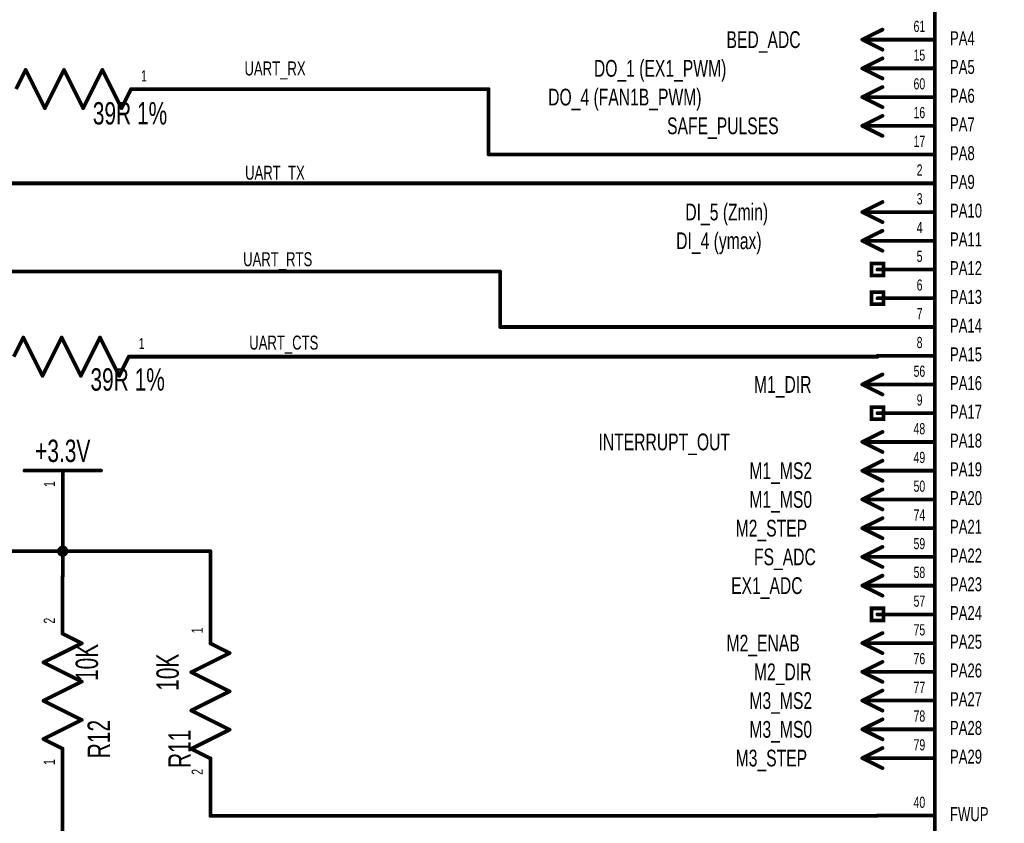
# Model space of a CAD drawing. Extents: x -0.3 to 11.2, y -0.5 to 7.6.
# Tile 4 of 14: x 2.2 to 4.8, y 2.7 to 4.8. Entities that reach past the tile are written whole.
import ezdxf
from ezdxf.enums import TextEntityAlignment as Align

# ---------------------------------------------------------------- set-up
doc = ezdxf.new("R2010")
doc.units = 0
for name, color, linetype in [('Element', 253, 'CONTINUOUS'), ('Net', 50, 'CONTINUOUS'), ('Pin', 50, 'CONTINUOUS'), ('Shapes', 252, 'CONTINUOUS')]:
    doc.layers.add(name, color=color, linetype=linetype)

msp = doc.modelspace()

# ---------------------------------------------------------------- linework, layer by layer
at = {"layer": 'Element', "linetype": 'CONTINUOUS', "const_width": 0.0098}
for points in [[(4.635, 5.4861), (6.36, 5.4861), (6.36, 2.0111), (4.635, 2.0111), (4.635, 5.4861)], [(2.2628, 4.7071), (2.2378, 4.6571)], [(2.3128, 4.6071), (2.2628, 4.7071)], [(2.3628, 4.7071), (2.3128, 4.6071)], [(2.4128, 4.6071), (2.3628, 4.7071)], [(2.4628, 4.7071), (2.4128, 4.6071)], [(2.5128, 4.6071), (2.4628, 4.7071)], [(2.5378, 4.6571), (2.5128, 4.6071)], [(2.2566, 4.0086), (2.2316, 3.9586)], [(2.3066, 3.9086), (2.2566, 4.0086)], [(2.3566, 4.0086), (2.3066, 3.9086)], [(2.4066, 3.9086), (2.3566, 4.0086)], [(2.4566, 4.0086), (2.4066, 3.9086)], [(2.5066, 3.9086), (2.4566, 4.0086)], [(2.5316, 3.9586), (2.5066, 3.9086)], [(2.2595, 3.6615), (2.4595, 3.6615)], [(2.4091, 3.2107), (2.3591, 3.2357)], [(2.3091, 3.1607), (2.4091, 3.2107)], [(2.7449, 3.2102), (2.7949, 3.1852)], [(2.7949, 3.1852), (2.6949, 3.1352)], [(2.4091, 3.1107), (2.3091, 3.1607)], [(2.6949, 3.1352), (2.7949, 3.0852)], [(2.3091, 3.0607), (2.4091, 3.1107)], [(2.7949, 3.0852), (2.6949, 3.0352)], [(2.4091, 3.0107), (2.3091, 3.0607)], [(2.6949, 3.0352), (2.7949, 2.9852)], [(2.3091, 2.9607), (2.4091, 3.0107)], [(2.7949, 2.9852), (2.6949, 2.9352)], [(2.3591, 2.9357), (2.3091, 2.9607)], [(2.6949, 2.9352), (2.7449, 2.9102)]]:
    msp.add_lwpolyline(points, dxfattribs=at)
at = {"layer": 'Element', "linetype": 'CONTINUOUS', "const_width": 0.0049}
for points in [[(2.2603, 4.7071, 1), (2.2652, 4.7071, 1), (2.2603, 4.7071, 1)], [(2.2603, 4.7071, 1), (2.2652, 4.7071, 1), (2.2603, 4.7071, 1)], [(2.3603, 4.7071, 1), (2.3652, 4.7071, 1), (2.3603, 4.7071, 1)], [(2.3603, 4.7071, 1), (2.3652, 4.7071, 1), (2.3603, 4.7071, 1)], [(2.4603, 4.7071, 1), (2.4652, 4.7071, 1), (2.4603, 4.7071, 1)], [(2.4603, 4.7071, 1), (2.4652, 4.7071, 1), (2.4603, 4.7071, 1)], [(2.5353, 4.6571, 1), (2.5402, 4.6571, 1), (2.5353, 4.6571, 1)], [(2.3103, 4.6071, 1), (2.3152, 4.6071, 1), (2.3103, 4.6071, 1)], [(2.3103, 4.6071, 1), (2.3152, 4.6071, 1), (2.3103, 4.6071, 1)], [(2.4103, 4.6071, 1), (2.4152, 4.6071, 1), (2.4103, 4.6071, 1)], [(2.4103, 4.6071, 1), (2.4152, 4.6071, 1), (2.4103, 4.6071, 1)], [(2.5103, 4.6071, 1), (2.5152, 4.6071, 1), (2.5103, 4.6071, 1)], [(2.5103, 4.6071, 1), (2.5152, 4.6071, 1), (2.5103, 4.6071, 1)], [(2.2541, 4.0086, 1), (2.2591, 4.0086, 1), (2.2541, 4.0086, 1)], [(2.2541, 4.0086, 1), (2.2591, 4.0086, 1), (2.2541, 4.0086, 1)], [(2.3541, 4.0086, 1), (2.3591, 4.0086, 1), (2.3541, 4.0086, 1)], [(2.3541, 4.0086, 1), (2.3591, 4.0086, 1), (2.3541, 4.0086, 1)], [(2.4541, 4.0086, 1), (2.4591, 4.0086, 1), (2.4541, 4.0086, 1)], [(2.4541, 4.0086, 1), (2.4591, 4.0086, 1), (2.4541, 4.0086, 1)], [(2.5291, 3.9586, 1), (2.5341, 3.9586, 1), (2.5291, 3.9586, 1)], [(2.3041, 3.9086, 1), (2.3091, 3.9086, 1), (2.3041, 3.9086, 1)], [(2.3041, 3.9086, 1), (2.3091, 3.9086, 1), (2.3041, 3.9086, 1)], [(2.4041, 3.9086, 1), (2.4091, 3.9086, 1), (2.4041, 3.9086, 1)], [(2.4041, 3.9086, 1), (2.4091, 3.9086, 1), (2.4041, 3.9086, 1)], [(2.5041, 3.9086, 1), (2.5091, 3.9086, 1), (2.5041, 3.9086, 1)], [(2.5041, 3.9086, 1), (2.5091, 3.9086, 1), (2.5041, 3.9086, 1)], [(2.257, 3.6615, 1), (2.2619, 3.6615, 1), (2.257, 3.6615, 1)], [(2.457, 3.6615, 1), (2.4619, 3.6615, 1), (2.457, 3.6615, 1)], [(2.3567, 3.2357, 1), (2.3616, 3.2357, 1), (2.3567, 3.2357, 1)], [(2.4067, 3.2107, 1), (2.4116, 3.2107, 1), (2.4067, 3.2107, 1)], [(2.4067, 3.2107, 1), (2.4116, 3.2107, 1), (2.4067, 3.2107, 1)], [(2.7424, 3.2102, 1), (2.7474, 3.2102, 1), (2.7424, 3.2102, 1)], [(2.7924, 3.1852, 1), (2.7974, 3.1852, 1), (2.7924, 3.1852, 1)], [(2.7924, 3.1852, 1), (2.7974, 3.1852, 1), (2.7924, 3.1852, 1)], [(2.3067, 3.1607, 1), (2.3116, 3.1607, 1), (2.3067, 3.1607, 1)], [(2.3067, 3.1607, 1), (2.3116, 3.1607, 1), (2.3067, 3.1607, 1)], [(2.6924, 3.1352, 1), (2.6974, 3.1352, 1), (2.6924, 3.1352, 1)], [(2.6924, 3.1352, 1), (2.6974, 3.1352, 1), (2.6924, 3.1352, 1)], [(2.4067, 3.1107, 1), (2.4116, 3.1107, 1), (2.4067, 3.1107, 1)], [(2.4067, 3.1107, 1), (2.4116, 3.1107, 1), (2.4067, 3.1107, 1)], [(2.7924, 3.0852, 1), (2.7974, 3.0852, 1), (2.7924, 3.0852, 1)], [(2.7924, 3.0852, 1), (2.7974, 3.0852, 1), (2.7924, 3.0852, 1)], [(2.3067, 3.0607, 1), (2.3116, 3.0607, 1), (2.3067, 3.0607, 1)], [(2.3067, 3.0607, 1), (2.3116, 3.0607, 1), (2.3067, 3.0607, 1)], [(2.6924, 3.0352, 1), (2.6974, 3.0352, 1), (2.6924, 3.0352, 1)], [(2.6924, 3.0352, 1), (2.6974, 3.0352, 1), (2.6924, 3.0352, 1)], [(2.4067, 3.0107, 1), (2.4116, 3.0107, 1), (2.4067, 3.0107, 1)], [(2.4067, 3.0107, 1), (2.4116, 3.0107, 1), (2.4067, 3.0107, 1)], [(2.7924, 2.9852, 1), (2.7974, 2.9852, 1), (2.7924, 2.9852, 1)], [(2.7924, 2.9852, 1), (2.7974, 2.9852, 1), (2.7924, 2.9852, 1)], [(2.3067, 2.9607, 1), (2.3116, 2.9607, 1), (2.3067, 2.9607, 1)], [(2.3067, 2.9607, 1), (2.3116, 2.9607, 1), (2.3067, 2.9607, 1)], [(2.3567, 2.9357, 1), (2.3616, 2.9357, 1), (2.3567, 2.9357, 1)], [(2.6924, 2.9352, 1), (2.6974, 2.9352, 1), (2.6924, 2.9352, 1)], [(2.6924, 2.9352, 1), (2.6974, 2.9352, 1), (2.6924, 2.9352, 1)], [(2.7424, 2.9102, 1), (2.7474, 2.9102, 1), (2.7424, 2.9102, 1)]]:
    msp.add_lwpolyline(points, format="xyb", dxfattribs=at)
at = {"layer": 'Net', "linetype": 'CONTINUOUS', "const_width": 0.0049}
for points in [[(2.6853, 4.6571, 1), (2.6902, 4.6571, 1), (2.6853, 4.6571, 1)], [(3.4681, 4.6571, 1), (3.473, 4.6571, 1), (3.4681, 4.6571, 1)], [(3.4681, 4.6571, 1), (3.473, 4.6571, 1), (3.4681, 4.6571, 1)], [(3.4681, 4.4861, 1), (3.473, 4.4861, 1), (3.4681, 4.4861, 1)], [(3.4681, 4.4861, 1), (3.473, 4.4861, 1), (3.4681, 4.4861, 1)], [(4.4825, 4.4861, 1), (4.4874, 4.4861, 1), (4.4825, 4.4861, 1)], [(4.4825, 4.4111, 1), (4.4874, 4.4111, 1), (4.4825, 4.4111, 1)], [(3.4984, 4.1807, 1), (3.5033, 4.1807, 1), (3.4984, 4.1807, 1)], [(3.4984, 4.1807, 1), (3.5033, 4.1807, 1), (3.4984, 4.1807, 1)], [(3.4984, 4.0361, 1), (3.5033, 4.0361, 1), (3.4984, 4.0361, 1)], [(3.4984, 4.0361, 1), (3.5033, 4.0361, 1), (3.4984, 4.0361, 1)], [(4.4825, 4.0361, 1), (4.4874, 4.0361, 1), (4.4825, 4.0361, 1)], [(2.6791, 3.9586, 1), (2.6841, 3.9586, 1), (2.6791, 3.9586, 1)], [(4.4825, 3.9586, 1), (4.4874, 3.9586, 1), (4.4825, 3.9586, 1)], [(2.357, 3.5115, 1), (2.3619, 3.5115, 1), (2.357, 3.5115, 1)], [(2.3472, 3.4511, 1), (2.3521, 3.4511, 1), (2.3472, 3.4511, 1)], [(2.3472, 3.4511, 1), (2.3521, 3.4511, 1), (2.3472, 3.4511, 1)], [(2.357, 3.4511, 1), (2.3619, 3.4511, 1), (2.357, 3.4511, 1)], [(2.357, 3.4511, 1), (2.3619, 3.4511, 1), (2.357, 3.4511, 1)], [(2.7424, 3.4511, 1), (2.7474, 3.4511, 1), (2.7424, 3.4511, 1)], [(2.7424, 3.4511, 1), (2.7474, 3.4511, 1), (2.7424, 3.4511, 1)], [(2.357, 3.3857, 1), (2.3619, 3.3857, 1), (2.357, 3.3857, 1)], [(2.7424, 3.3602, 1), (2.7474, 3.3602, 1), (2.7424, 3.3602, 1)], [(2.3567, 2.7857, 1), (2.3616, 2.7857, 1), (2.3567, 2.7857, 1)], [(2.7424, 2.7602, 1), (2.7474, 2.7602, 1), (2.7424, 2.7602, 1)], [(4.4825, 2.7602, 1), (4.4874, 2.7602, 1), (4.4825, 2.7602, 1)]]:
    msp.add_lwpolyline(points, format="xyb", dxfattribs=at)
at = {"layer": 'Net', "linetype": 'CONTINUOUS', "const_width": 0.0098}
for points in [[(3.4705, 4.6571), (2.6878, 4.6571)], [(3.4705, 4.4861), (3.4705, 4.6571)], [(4.485, 4.4861), (3.4705, 4.4861)], [(1.2008, 4.4111), (4.485, 4.4111)], [(3.5008, 4.1807), (1.5903, 4.1807)], [(3.5008, 4.0361), (3.5008, 4.1807)], [(4.485, 4.0361), (3.5008, 4.0361)], [(4.485, 3.9586), (2.6816, 3.9586)], [(2.3595, 3.3857), (2.3595, 3.5115)], [(2.3595, 3.4511), (1.9772, 3.4511)], [(2.3496, 3.4511), (2.3501, 3.448), (2.3515, 3.4453), (2.3537, 3.4431), (2.3564, 3.4417), (2.3595, 3.4412), (2.3625, 3.4417), (2.3652, 3.4431), (2.3674, 3.4453), (2.3688, 3.448), (2.3693, 3.4511), (2.3688, 3.4541), (2.3674, 3.4568), (2.3652, 3.459), (2.3625, 3.4604), (2.3595, 3.4609), (2.3564, 3.4604), (2.3537, 3.459), (2.3515, 3.4568), (2.3501, 3.4541), (2.3496, 3.4511)], [(2.3496, 3.4511), (2.3501, 3.448), (2.3515, 3.4453), (2.3537, 3.4431), (2.3564, 3.4417), (2.3595, 3.4412), (2.3625, 3.4417), (2.3652, 3.4431), (2.3674, 3.4453), (2.3688, 3.448), (2.3693, 3.4511), (2.3688, 3.4541), (2.3674, 3.4568), (2.3652, 3.459), (2.3625, 3.4604), (2.3595, 3.4609), (2.3564, 3.4604), (2.3537, 3.459), (2.3515, 3.4568), (2.3501, 3.4541), (2.3496, 3.4511)], [(2.3595, 3.4511), (2.7449, 3.4511)], [(2.7449, 3.4511), (2.7449, 3.3602)], [(2.3591, 2.7857), (2.3591, 2.6111)], [(4.485, 2.7602), (2.7449, 2.7602)]]:
    msp.add_lwpolyline(points, dxfattribs=at)
at = {"layer": 'Pin', "linetype": 'CONTINUOUS', "const_width": 0.0098}
for points in [[(4.4981, 4.8123), (4.4456, 4.7861)], [(4.4981, 4.7599), (4.4456, 4.7861)], [(4.485, 4.7861), (4.4456, 4.7861)], [(4.635, 4.7861), (4.485, 4.7861)], [(4.4981, 4.7373), (4.4456, 4.7111)], [(4.4981, 4.6849), (4.4456, 4.7111)], [(4.485, 4.7111), (4.4456, 4.7111)], [(4.635, 4.7111), (4.485, 4.7111)], [(2.5378, 4.6571), (2.6878, 4.6571)], [(4.4981, 4.6623), (4.4456, 4.6361)], [(4.4981, 4.6099), (4.4456, 4.6361)], [(4.485, 4.6361), (4.4456, 4.6361)], [(4.635, 4.6361), (4.485, 4.6361)], [(4.4981, 4.5873), (4.4456, 4.5611)], [(4.4981, 4.5349), (4.4456, 4.5611)], [(4.485, 4.5611), (4.4456, 4.5611)], [(4.635, 4.5611), (4.485, 4.5611)], [(4.635, 4.4861), (4.485, 4.4861)], [(4.635, 4.4111), (4.485, 4.4111)], [(4.4981, 4.3623), (4.4456, 4.3361)], [(4.4981, 4.3099), (4.4456, 4.3361)], [(4.485, 4.3361), (4.4456, 4.3361)], [(4.635, 4.3361), (4.485, 4.3361)], [(4.4981, 4.2873), (4.4456, 4.2611)], [(4.4981, 4.2349), (4.4456, 4.2611)], [(4.485, 4.2611), (4.4456, 4.2611)], [(4.635, 4.2611), (4.485, 4.2611)], [(4.4692, 4.2019), (4.5007, 4.2019), (4.5007, 4.1704), (4.4692, 4.1704), (4.4692, 4.2019)], [(4.635, 4.1861), (4.485, 4.1861)], [(4.4692, 4.1269), (4.5007, 4.1269), (4.5007, 4.0954), (4.4692, 4.0954), (4.4692, 4.1269)], [(4.635, 4.1111), (4.485, 4.1111)], [(4.635, 4.0361), (4.485, 4.0361)], [(2.5316, 3.9586), (2.6816, 3.9586)], [(4.635, 3.9611), (4.485, 3.9611)], [(4.4981, 3.9123), (4.4456, 3.8861)], [(4.4981, 3.8599), (4.4456, 3.8861)], [(4.485, 3.8861), (4.4456, 3.8861)], [(4.635, 3.8861), (4.485, 3.8861)], [(4.4692, 3.8269), (4.5007, 3.8269), (4.5007, 3.7954), (4.4692, 3.7954), (4.4692, 3.8269)], [(4.635, 3.8111), (4.485, 3.8111)], [(4.4981, 3.7623), (4.4456, 3.7361)], [(4.4981, 3.7099), (4.4456, 3.7361)], [(4.485, 3.7361), (4.4456, 3.7361)], [(4.635, 3.7361), (4.485, 3.7361)], [(4.4981, 3.6873), (4.4456, 3.6611)], [(2.3595, 3.6615), (2.3595, 3.5115)], [(4.4981, 3.6349), (4.4456, 3.6611)], [(4.485, 3.6611), (4.4456, 3.6611)], [(4.635, 3.6611), (4.485, 3.6611)], [(4.4981, 3.6123), (4.4456, 3.5861)], [(4.4981, 3.5599), (4.4456, 3.5861)], [(4.485, 3.5861), (4.4456, 3.5861)], [(4.635, 3.5861), (4.485, 3.5861)], [(4.4981, 3.5373), (4.4456, 3.5111)], [(4.4981, 3.4849), (4.4456, 3.5111)], [(4.485, 3.5111), (4.4456, 3.5111)], [(4.635, 3.5111), (4.485, 3.5111)], [(4.4981, 3.4623), (4.4456, 3.4361)], [(4.4981, 3.4099), (4.4456, 3.4361)], [(4.485, 3.4361), (4.4456, 3.4361)], [(4.635, 3.4361), (4.485, 3.4361)], [(4.4981, 3.3873), (4.4456, 3.3611)], [(2.3591, 3.2357), (2.3591, 3.3857)], [(4.4981, 3.3349), (4.4456, 3.3611)], [(4.485, 3.3611), (4.4456, 3.3611)], [(4.635, 3.3611), (4.485, 3.3611)], [(2.7449, 3.2102), (2.7449, 3.3602)], [(4.4692, 3.3019), (4.5007, 3.3019), (4.5007, 3.2704), (4.4692, 3.2704), (4.4692, 3.3019)], [(4.635, 3.2861), (4.485, 3.2861)], [(4.4981, 3.2373), (4.4456, 3.2111)], [(4.4981, 3.1849), (4.4456, 3.2111)], [(4.485, 3.2111), (4.4456, 3.2111)], [(4.635, 3.2111), (4.485, 3.2111)], [(4.4981, 3.1623), (4.4456, 3.1361)], [(4.4981, 3.1099), (4.4456, 3.1361)], [(4.485, 3.1361), (4.4456, 3.1361)], [(4.635, 3.1361), (4.485, 3.1361)], [(4.4981, 3.0873), (4.4456, 3.0611)], [(4.4981, 3.0349), (4.4456, 3.0611)], [(4.485, 3.0611), (4.4456, 3.0611)], [(4.635, 3.0611), (4.485, 3.0611)], [(4.4981, 3.0123), (4.4456, 2.9861)], [(4.4981, 2.9599), (4.4456, 2.9861)], [(4.485, 2.9861), (4.4456, 2.9861)], [(4.635, 2.9861), (4.485, 2.9861)], [(2.3591, 2.9357), (2.3591, 2.7857)], [(4.4981, 2.9373), (4.4456, 2.9111)], [(2.7449, 2.9102), (2.7449, 2.7602)], [(4.4981, 2.8849), (4.4456, 2.9111)], [(4.485, 2.9111), (4.4456, 2.9111)], [(4.635, 2.9111), (4.485, 2.9111)], [(4.635, 2.7611), (4.485, 2.7611)]]:
    msp.add_lwpolyline(points, dxfattribs=at)
at = {"layer": 'Pin', "linetype": 'CONTINUOUS', "const_width": 0.0049}
for points in [[(4.4956, 4.8123, 1), (4.5006, 4.8123, 1), (4.4956, 4.8123, 1)], [(4.4431, 4.7861, 1), (4.4481, 4.7861, 1), (4.4431, 4.7861, 1)], [(4.4431, 4.7861, 1), (4.4481, 4.7861, 1), (4.4431, 4.7861, 1)], [(4.4431, 4.7861, 1), (4.4481, 4.7861, 1), (4.4431, 4.7861, 1)], [(4.4825, 4.7861, 1), (4.4874, 4.7861, 1), (4.4825, 4.7861, 1)], [(4.4825, 4.7861, 1), (4.4874, 4.7861, 1), (4.4825, 4.7861, 1)], [(4.6325, 4.7861, 1), (4.6374, 4.7861, 1), (4.6325, 4.7861, 1)], [(4.4956, 4.7599, 1), (4.5006, 4.7599, 1), (4.4956, 4.7599, 1)], [(4.4956, 4.7373, 1), (4.5006, 4.7373, 1), (4.4956, 4.7373, 1)], [(4.4431, 4.7111, 1), (4.4481, 4.7111, 1), (4.4431, 4.7111, 1)], [(4.4431, 4.7111, 1), (4.4481, 4.7111, 1), (4.4431, 4.7111, 1)], [(4.4431, 4.7111, 1), (4.4481, 4.7111, 1), (4.4431, 4.7111, 1)], [(4.4825, 4.7111, 1), (4.4874, 4.7111, 1), (4.4825, 4.7111, 1)], [(4.4825, 4.7111, 1), (4.4874, 4.7111, 1), (4.4825, 4.7111, 1)], [(4.6325, 4.7111, 1), (4.6374, 4.7111, 1), (4.6325, 4.7111, 1)], [(4.4956, 4.6849, 1), (4.5006, 4.6849, 1), (4.4956, 4.6849, 1)], [(2.5353, 4.6571, 1), (2.5402, 4.6571, 1), (2.5353, 4.6571, 1)], [(2.6853, 4.6571, 1), (2.6902, 4.6571, 1), (2.6853, 4.6571, 1)], [(4.4956, 4.6623, 1), (4.5006, 4.6623, 1), (4.4956, 4.6623, 1)], [(4.4431, 4.6361, 1), (4.4481, 4.6361, 1), (4.4431, 4.6361, 1)], [(4.4431, 4.6361, 1), (4.4481, 4.6361, 1), (4.4431, 4.6361, 1)], [(4.4431, 4.6361, 1), (4.4481, 4.6361, 1), (4.4431, 4.6361, 1)], [(4.4825, 4.6361, 1), (4.4874, 4.6361, 1), (4.4825, 4.6361, 1)], [(4.4825, 4.6361, 1), (4.4874, 4.6361, 1), (4.4825, 4.6361, 1)], [(4.6325, 4.6361, 1), (4.6374, 4.6361, 1), (4.6325, 4.6361, 1)], [(4.4956, 4.6099, 1), (4.5006, 4.6099, 1), (4.4956, 4.6099, 1)], [(4.4956, 4.5873, 1), (4.5006, 4.5873, 1), (4.4956, 4.5873, 1)], [(4.4431, 4.5611, 1), (4.4481, 4.5611, 1), (4.4431, 4.5611, 1)], [(4.4431, 4.5611, 1), (4.4481, 4.5611, 1), (4.4431, 4.5611, 1)], [(4.4431, 4.5611, 1), (4.4481, 4.5611, 1), (4.4431, 4.5611, 1)], [(4.4825, 4.5611, 1), (4.4874, 4.5611, 1), (4.4825, 4.5611, 1)], [(4.4825, 4.5611, 1), (4.4874, 4.5611, 1), (4.4825, 4.5611, 1)], [(4.6325, 4.5611, 1), (4.6374, 4.5611, 1), (4.6325, 4.5611, 1)], [(4.4956, 4.5349, 1), (4.5006, 4.5349, 1), (4.4956, 4.5349, 1)], [(4.4825, 4.4861, 1), (4.4874, 4.4861, 1), (4.4825, 4.4861, 1)], [(4.6325, 4.4861, 1), (4.6374, 4.4861, 1), (4.6325, 4.4861, 1)], [(4.4825, 4.4111, 1), (4.4874, 4.4111, 1), (4.4825, 4.4111, 1)], [(4.6325, 4.4111, 1), (4.6374, 4.4111, 1), (4.6325, 4.4111, 1)], [(4.4956, 4.3623, 1), (4.5006, 4.3623, 1), (4.4956, 4.3623, 1)], [(4.4431, 4.3361, 1), (4.4481, 4.3361, 1), (4.4431, 4.3361, 1)], [(4.4431, 4.3361, 1), (4.4481, 4.3361, 1), (4.4431, 4.3361, 1)], [(4.4431, 4.3361, 1), (4.4481, 4.3361, 1), (4.4431, 4.3361, 1)], [(4.4825, 4.3361, 1), (4.4874, 4.3361, 1), (4.4825, 4.3361, 1)], [(4.4825, 4.3361, 1), (4.4874, 4.3361, 1), (4.4825, 4.3361, 1)], [(4.6325, 4.3361, 1), (4.6374, 4.3361, 1), (4.6325, 4.3361, 1)], [(4.4956, 4.3099, 1), (4.5006, 4.3099, 1), (4.4956, 4.3099, 1)], [(4.4956, 4.2873, 1), (4.5006, 4.2873, 1), (4.4956, 4.2873, 1)], [(4.4431, 4.2611, 1), (4.4481, 4.2611, 1), (4.4431, 4.2611, 1)], [(4.4431, 4.2611, 1), (4.4481, 4.2611, 1), (4.4431, 4.2611, 1)], [(4.4431, 4.2611, 1), (4.4481, 4.2611, 1), (4.4431, 4.2611, 1)], [(4.4825, 4.2611, 1), (4.4874, 4.2611, 1), (4.4825, 4.2611, 1)], [(4.4825, 4.2611, 1), (4.4874, 4.2611, 1), (4.4825, 4.2611, 1)], [(4.6325, 4.2611, 1), (4.6374, 4.2611, 1), (4.6325, 4.2611, 1)], [(4.4956, 4.2349, 1), (4.5006, 4.2349, 1), (4.4956, 4.2349, 1)], [(4.4825, 4.1861, 1), (4.4874, 4.1861, 1), (4.4825, 4.1861, 1)], [(4.6325, 4.1861, 1), (4.6374, 4.1861, 1), (4.6325, 4.1861, 1)], [(4.4825, 4.1111, 1), (4.4874, 4.1111, 1), (4.4825, 4.1111, 1)], [(4.6325, 4.1111, 1), (4.6374, 4.1111, 1), (4.6325, 4.1111, 1)], [(4.4825, 4.0361, 1), (4.4874, 4.0361, 1), (4.4825, 4.0361, 1)], [(4.6325, 4.0361, 1), (4.6374, 4.0361, 1), (4.6325, 4.0361, 1)], [(2.5291, 3.9586, 1), (2.5341, 3.9586, 1), (2.5291, 3.9586, 1)], [(2.6791, 3.9586, 1), (2.6841, 3.9586, 1), (2.6791, 3.9586, 1)], [(4.4825, 3.9611, 1), (4.4874, 3.9611, 1), (4.4825, 3.9611, 1)], [(4.6325, 3.9611, 1), (4.6374, 3.9611, 1), (4.6325, 3.9611, 1)], [(4.4956, 3.9123, 1), (4.5006, 3.9123, 1), (4.4956, 3.9123, 1)], [(4.4431, 3.8861, 1), (4.4481, 3.8861, 1), (4.4431, 3.8861, 1)], [(4.4431, 3.8861, 1), (4.4481, 3.8861, 1), (4.4431, 3.8861, 1)], [(4.4431, 3.8861, 1), (4.4481, 3.8861, 1), (4.4431, 3.8861, 1)], [(4.4825, 3.8861, 1), (4.4874, 3.8861, 1), (4.4825, 3.8861, 1)], [(4.4825, 3.8861, 1), (4.4874, 3.8861, 1), (4.4825, 3.8861, 1)], [(4.6325, 3.8861, 1), (4.6374, 3.8861, 1), (4.6325, 3.8861, 1)], [(4.4956, 3.8599, 1), (4.5006, 3.8599, 1), (4.4956, 3.8599, 1)], [(4.4825, 3.8111, 1), (4.4874, 3.8111, 1), (4.4825, 3.8111, 1)], [(4.6325, 3.8111, 1), (4.6374, 3.8111, 1), (4.6325, 3.8111, 1)], [(4.4956, 3.7623, 1), (4.5006, 3.7623, 1), (4.4956, 3.7623, 1)], [(4.4431, 3.7361, 1), (4.4481, 3.7361, 1), (4.4431, 3.7361, 1)], [(4.4431, 3.7361, 1), (4.4481, 3.7361, 1), (4.4431, 3.7361, 1)], [(4.4431, 3.7361, 1), (4.4481, 3.7361, 1), (4.4431, 3.7361, 1)], [(4.4825, 3.7361, 1), (4.4874, 3.7361, 1), (4.4825, 3.7361, 1)], [(4.4825, 3.7361, 1), (4.4874, 3.7361, 1), (4.4825, 3.7361, 1)], [(4.6325, 3.7361, 1), (4.6374, 3.7361, 1), (4.6325, 3.7361, 1)], [(4.4956, 3.7099, 1), (4.5006, 3.7099, 1), (4.4956, 3.7099, 1)], [(4.4956, 3.6873, 1), (4.5006, 3.6873, 1), (4.4956, 3.6873, 1)], [(2.357, 3.6615, 1), (2.3619, 3.6615, 1), (2.357, 3.6615, 1)], [(4.4431, 3.6611, 1), (4.4481, 3.6611, 1), (4.4431, 3.6611, 1)], [(4.4431, 3.6611, 1), (4.4481, 3.6611, 1), (4.4431, 3.6611, 1)], [(4.4431, 3.6611, 1), (4.4481, 3.6611, 1), (4.4431, 3.6611, 1)], [(4.4825, 3.6611, 1), (4.4874, 3.6611, 1), (4.4825, 3.6611, 1)], [(4.4825, 3.6611, 1), (4.4874, 3.6611, 1), (4.4825, 3.6611, 1)], [(4.6325, 3.6611, 1), (4.6374, 3.6611, 1), (4.6325, 3.6611, 1)], [(4.4956, 3.6349, 1), (4.5006, 3.6349, 1), (4.4956, 3.6349, 1)], [(4.4956, 3.6123, 1), (4.5006, 3.6123, 1), (4.4956, 3.6123, 1)], [(4.4431, 3.5861, 1), (4.4481, 3.5861, 1), (4.4431, 3.5861, 1)], [(4.4431, 3.5861, 1), (4.4481, 3.5861, 1), (4.4431, 3.5861, 1)], [(4.4431, 3.5861, 1), (4.4481, 3.5861, 1), (4.4431, 3.5861, 1)], [(4.4825, 3.5861, 1), (4.4874, 3.5861, 1), (4.4825, 3.5861, 1)], [(4.4825, 3.5861, 1), (4.4874, 3.5861, 1), (4.4825, 3.5861, 1)], [(4.6325, 3.5861, 1), (4.6374, 3.5861, 1), (4.6325, 3.5861, 1)], [(4.4956, 3.5599, 1), (4.5006, 3.5599, 1), (4.4956, 3.5599, 1)], [(4.4956, 3.5373, 1), (4.5006, 3.5373, 1), (4.4956, 3.5373, 1)], [(2.357, 3.5115, 1), (2.3619, 3.5115, 1), (2.357, 3.5115, 1)], [(4.4431, 3.5111, 1), (4.4481, 3.5111, 1), (4.4431, 3.5111, 1)], [(4.4431, 3.5111, 1), (4.4481, 3.5111, 1), (4.4431, 3.5111, 1)], [(4.4431, 3.5111, 1), (4.4481, 3.5111, 1), (4.4431, 3.5111, 1)], [(4.4825, 3.5111, 1), (4.4874, 3.5111, 1), (4.4825, 3.5111, 1)], [(4.4825, 3.5111, 1), (4.4874, 3.5111, 1), (4.4825, 3.5111, 1)], [(4.6325, 3.5111, 1), (4.6374, 3.5111, 1), (4.6325, 3.5111, 1)], [(4.4956, 3.4849, 1), (4.5006, 3.4849, 1), (4.4956, 3.4849, 1)], [(4.4956, 3.4623, 1), (4.5006, 3.4623, 1), (4.4956, 3.4623, 1)], [(4.4431, 3.4361, 1), (4.4481, 3.4361, 1), (4.4431, 3.4361, 1)], [(4.4431, 3.4361, 1), (4.4481, 3.4361, 1), (4.4431, 3.4361, 1)], [(4.4431, 3.4361, 1), (4.4481, 3.4361, 1), (4.4431, 3.4361, 1)], [(4.4825, 3.4361, 1), (4.4874, 3.4361, 1), (4.4825, 3.4361, 1)], [(4.4825, 3.4361, 1), (4.4874, 3.4361, 1), (4.4825, 3.4361, 1)], [(4.6325, 3.4361, 1), (4.6374, 3.4361, 1), (4.6325, 3.4361, 1)], [(4.4956, 3.4099, 1), (4.5006, 3.4099, 1), (4.4956, 3.4099, 1)], [(4.4956, 3.3873, 1), (4.5006, 3.3873, 1), (4.4956, 3.3873, 1)], [(2.3567, 3.3857, 1), (2.3616, 3.3857, 1), (2.3567, 3.3857, 1)], [(4.4431, 3.3611, 1), (4.4481, 3.3611, 1), (4.4431, 3.3611, 1)], [(4.4431, 3.3611, 1), (4.4481, 3.3611, 1), (4.4431, 3.3611, 1)], [(4.4431, 3.3611, 1), (4.4481, 3.3611, 1), (4.4431, 3.3611, 1)], [(4.4825, 3.3611, 1), (4.4874, 3.3611, 1), (4.4825, 3.3611, 1)], [(4.4825, 3.3611, 1), (4.4874, 3.3611, 1), (4.4825, 3.3611, 1)], [(4.6325, 3.3611, 1), (4.6374, 3.3611, 1), (4.6325, 3.3611, 1)], [(2.7424, 3.3602, 1), (2.7474, 3.3602, 1), (2.7424, 3.3602, 1)], [(4.4956, 3.3349, 1), (4.5006, 3.3349, 1), (4.4956, 3.3349, 1)], [(4.4825, 3.2861, 1), (4.4874, 3.2861, 1), (4.4825, 3.2861, 1)], [(4.6325, 3.2861, 1), (4.6374, 3.2861, 1), (4.6325, 3.2861, 1)], [(2.3567, 3.2357, 1), (2.3616, 3.2357, 1), (2.3567, 3.2357, 1)], [(4.4956, 3.2373, 1), (4.5006, 3.2373, 1), (4.4956, 3.2373, 1)], [(2.7424, 3.2102, 1), (2.7474, 3.2102, 1), (2.7424, 3.2102, 1)], [(4.4431, 3.2111, 1), (4.4481, 3.2111, 1), (4.4431, 3.2111, 1)], [(4.4431, 3.2111, 1), (4.4481, 3.2111, 1), (4.4431, 3.2111, 1)], [(4.4431, 3.2111, 1), (4.4481, 3.2111, 1), (4.4431, 3.2111, 1)], [(4.4825, 3.2111, 1), (4.4874, 3.2111, 1), (4.4825, 3.2111, 1)], [(4.4825, 3.2111, 1), (4.4874, 3.2111, 1), (4.4825, 3.2111, 1)], [(4.6325, 3.2111, 1), (4.6374, 3.2111, 1), (4.6325, 3.2111, 1)], [(4.4956, 3.1849, 1), (4.5006, 3.1849, 1), (4.4956, 3.1849, 1)], [(4.4956, 3.1623, 1), (4.5006, 3.1623, 1), (4.4956, 3.1623, 1)], [(4.4431, 3.1361, 1), (4.4481, 3.1361, 1), (4.4431, 3.1361, 1)], [(4.4431, 3.1361, 1), (4.4481, 3.1361, 1), (4.4431, 3.1361, 1)], [(4.4431, 3.1361, 1), (4.4481, 3.1361, 1), (4.4431, 3.1361, 1)], [(4.4825, 3.1361, 1), (4.4874, 3.1361, 1), (4.4825, 3.1361, 1)], [(4.4825, 3.1361, 1), (4.4874, 3.1361, 1), (4.4825, 3.1361, 1)], [(4.6325, 3.1361, 1), (4.6374, 3.1361, 1), (4.6325, 3.1361, 1)], [(4.4956, 3.1099, 1), (4.5006, 3.1099, 1), (4.4956, 3.1099, 1)], [(4.4956, 3.0873, 1), (4.5006, 3.0873, 1), (4.4956, 3.0873, 1)], [(4.4431, 3.0611, 1), (4.4481, 3.0611, 1), (4.4431, 3.0611, 1)], [(4.4431, 3.0611, 1), (4.4481, 3.0611, 1), (4.4431, 3.0611, 1)], [(4.4431, 3.0611, 1), (4.4481, 3.0611, 1), (4.4431, 3.0611, 1)], [(4.4825, 3.0611, 1), (4.4874, 3.0611, 1), (4.4825, 3.0611, 1)], [(4.4825, 3.0611, 1), (4.4874, 3.0611, 1), (4.4825, 3.0611, 1)], [(4.6325, 3.0611, 1), (4.6374, 3.0611, 1), (4.6325, 3.0611, 1)], [(4.4956, 3.0349, 1), (4.5006, 3.0349, 1), (4.4956, 3.0349, 1)], [(4.4956, 3.0123, 1), (4.5006, 3.0123, 1), (4.4956, 3.0123, 1)], [(4.4431, 2.9861, 1), (4.4481, 2.9861, 1), (4.4431, 2.9861, 1)], [(4.4431, 2.9861, 1), (4.4481, 2.9861, 1), (4.4431, 2.9861, 1)], [(4.4431, 2.9861, 1), (4.4481, 2.9861, 1), (4.4431, 2.9861, 1)], [(4.4825, 2.9861, 1), (4.4874, 2.9861, 1), (4.4825, 2.9861, 1)], [(4.4825, 2.9861, 1), (4.4874, 2.9861, 1), (4.4825, 2.9861, 1)], [(4.6325, 2.9861, 1), (4.6374, 2.9861, 1), (4.6325, 2.9861, 1)], [(4.4956, 2.9599, 1), (4.5006, 2.9599, 1), (4.4956, 2.9599, 1)], [(2.3567, 2.9357, 1), (2.3616, 2.9357, 1), (2.3567, 2.9357, 1)], [(4.4956, 2.9373, 1), (4.5006, 2.9373, 1), (4.4956, 2.9373, 1)], [(2.7424, 2.9102, 1), (2.7474, 2.9102, 1), (2.7424, 2.9102, 1)], [(4.4431, 2.9111, 1), (4.4481, 2.9111, 1), (4.4431, 2.9111, 1)], [(4.4431, 2.9111, 1), (4.4481, 2.9111, 1), (4.4431, 2.9111, 1)], [(4.4431, 2.9111, 1), (4.4481, 2.9111, 1), (4.4431, 2.9111, 1)], [(4.4825, 2.9111, 1), (4.4874, 2.9111, 1), (4.4825, 2.9111, 1)], [(4.4825, 2.9111, 1), (4.4874, 2.9111, 1), (4.4825, 2.9111, 1)], [(4.6325, 2.9111, 1), (4.6374, 2.9111, 1), (4.6325, 2.9111, 1)], [(4.4956, 2.8849, 1), (4.5006, 2.8849, 1), (4.4956, 2.8849, 1)], [(2.3567, 2.7857, 1), (2.3616, 2.7857, 1), (2.3567, 2.7857, 1)], [(2.7424, 2.7602, 1), (2.7474, 2.7602, 1), (2.7424, 2.7602, 1)], [(4.4825, 2.7611, 1), (4.4874, 2.7611, 1), (4.4825, 2.7611, 1)], [(4.6325, 2.7611, 1), (4.6374, 2.7611, 1), (4.6325, 2.7611, 1)]]:
    msp.add_lwpolyline(points, format="xyb", dxfattribs=at)

# ---------------------------------------------------------------- texts
at = {"layer": 'Element', "width": 0.7}
for p in [(2.535, 4.623), (2.5288, 3.9283)]:
    msp.add_text('39R 1%', height=0.0583, dxfattribs=at).set_placement(p, align=Align.TOP_CENTER)
msp.add_text('+3.3V', height=0.0583, dxfattribs=at).set_placement((2.3595, 3.6663), align=Align.BOTTOM_CENTER)
for p in [(2.3932, 3.1607), (2.604, 3.1352)]:
    msp.add_text('10K', height=0.0583, rotation=90, dxfattribs=at).set_placement(p, align=Align.TOP_CENTER)
for s, p in [('R12', (2.5001, 2.9607)), ('R11', (2.7108, 2.9352))]:
    msp.add_text(s, height=0.0583, rotation=90, dxfattribs=at).set_placement(p, align=Align.BOTTOM_CENTER)
at = {"layer": 'Pin', "width": 0.7}
for s, height, p in [('61', 0.0292, (4.5792, 4.8353)), ('BED_ADC', 0.0437, (4.0913, 4.808)), ('PA4', 0.0365, (4.6743, 4.808)), ('15', 0.0292, (4.5792, 4.7603)), ('DO_1 (EX1_PWM)', 0.0437, (3.7453, 4.733)), ('PA5', 0.0365, (4.6743, 4.733)), ('1', 0.0292, (2.564, 4.7063)), ('60', 0.0292, (4.5792, 4.6853)), ('DO_4 (FAN1B_PWM)', 0.0437, (3.626, 4.658)), ('PA6', 0.0365, (4.6743, 4.658)), ('16', 0.0292, (4.5792, 4.6103)), ('SAFE_PULSES', 0.0437, (3.9362, 4.583)), ('PA7', 0.0365, (4.6743, 4.583)), ('17', 0.0292, (4.5792, 4.5353)), ('PA8', 0.0365, (4.6743, 4.508)), ('2', 0.0292, (4.5874, 4.4603)), ('PA9', 0.0365, (4.6743, 4.433)), ('3', 0.0292, (4.5874, 4.3853)), ('DI_5 (Zmin)', 0.0437, (3.9839, 4.358)), ('PA10', 0.0365, (4.6743, 4.358)), ('4', 0.0292, (4.5874, 4.3103)), ('DI_4 (ymax)', 0.0437, (3.96, 4.283)), ('PA11', 0.0365, (4.6743, 4.283)), ('5', 0.0292, (4.5874, 4.2353)), ('PA12', 0.0365, (4.6743, 4.208)), ('6', 0.0292, (4.5874, 4.1603)), ('PA13', 0.0365, (4.6743, 4.133)), ('7', 0.0292, (4.5874, 4.0853)), ('PA14', 0.0365, (4.6743, 4.058)), ('1', 0.0292, (2.5579, 4.0078)), ('8', 0.0292, (4.5874, 4.0103)), ('PA15', 0.0365, (4.6743, 3.983)), ('56', 0.0292, (4.5792, 3.9353)), ('M1_DIR', 0.0437, (4.1629, 3.908)), ('PA16', 0.0365, (4.6743, 3.908)), ('9', 0.0292, (4.5874, 3.8603)), ('PA17', 0.0365, (4.6743, 3.833)), ('48', 0.0292, (4.5792, 3.7853)), ('INTERRUPT_OUT', 0.0437, (3.7572, 3.758)), ('PA18', 0.0365, (4.6743, 3.758)), ('49', 0.0292, (4.5792, 3.7103)), ('M1_MS2', 0.0437, (4.1509, 3.683)), ('PA19', 0.0365, (4.6743, 3.683)), ('50', 0.0292, (4.5792, 3.6353)), ('M1_MS0', 0.0437, (4.1509, 3.608)), ('PA20', 0.0365, (4.6743, 3.608)), ('74', 0.0292, (4.5792, 3.5603)), ('M2_STEP', 0.0437, (4.1151, 3.533)), ('PA21', 0.0365, (4.6743, 3.533)), ('59', 0.0292, (4.5792, 3.4853)), ('FS_ADC', 0.0437, (4.1629, 3.458)), ('PA22', 0.0365, (4.6743, 3.458)), ('58', 0.0292, (4.5792, 3.4103)), ('EX1_ADC', 0.0437, (4.1032, 3.383)), ('PA23', 0.0365, (4.6743, 3.383)), ('57', 0.0292, (4.5792, 3.3353)), ('PA24', 0.0365, (4.6743, 3.308)), ('75', 0.0292, (4.5792, 3.2603)), ('M2_ENAB', 0.0437, (4.0913, 3.233)), ('PA25', 0.0365, (4.6743, 3.233)), ('76', 0.0292, (4.5792, 3.1853)), ('M2_DIR', 0.0437, (4.1629, 3.158)), ('PA26', 0.0365, (4.6743, 3.158)), ('77', 0.0292, (4.5792, 3.1103)), ('M3_MS2', 0.0437, (4.1509, 3.083)), ('PA27', 0.0365, (4.6743, 3.083)), ('78', 0.0292, (4.5792, 3.0353)), ('M3_MS0', 0.0437, (4.1509, 3.008)), ('PA28', 0.0365, (4.6743, 3.008)), ('79', 0.0292, (4.5792, 2.9603)), ('M3_STEP', 0.0437, (4.1151, 2.933)), ('PA29', 0.0365, (4.6743, 2.933)), ('40', 0.0292, (4.5792, 2.8103)), ('FWUP', 0.0365, (4.6743, 2.783))]:
    msp.add_text(s, height=height, dxfattribs=at).set_placement(p, align=Align.TOP_LEFT)
for s, p in [('1', (2.3102, 3.6188)), ('2', (2.3099, 3.262)), ('1', (2.6957, 3.2365)), ('1', (2.3099, 2.8931)), ('2', (2.6957, 2.8676))]:
    msp.add_text(s, height=0.0292, rotation=90, dxfattribs=at).set_placement(p, align=Align.TOP_LEFT)
at = {"layer": 'Shapes', "width": 0.7}
for s, p in [('UART_RX', (2.9134, 4.7109)), ('UART_TX', (2.9131, 4.4388)), ('UART_RTS', (2.9203, 4.2131)), ('UART_CTS', (2.9362, 3.9954))]:
    msp.add_text(s, height=0.0365, dxfattribs=at).set_placement(p, align=Align.MIDDLE_CENTER)

doc.saveas('drawing.dxf')
